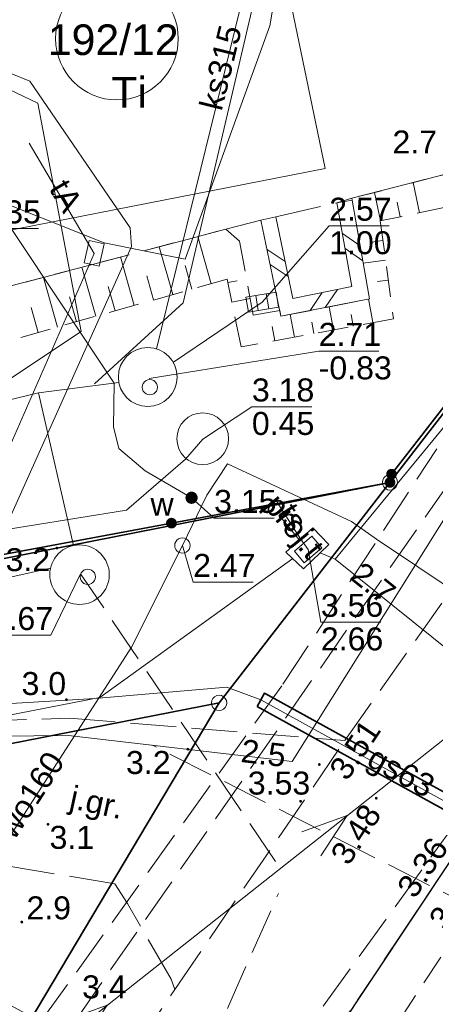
# Model space of a CAD drawing. Extents: x 5461355 to 5464904, y 5969481 to 5972975.
# Tile 27 of 40: x 5462473 to 5462486, y 5972224 to 5972256. Entities that reach past the tile are written whole.
import ezdxf
from ezdxf.enums import TextEntityAlignment as Align

# ---------------------------------------------------------------- set-up
doc = ezdxf.new("R2010")
doc.units = 0
for name, pattern in [('PRZER1-1', [1, 0.5, -0.5]), ('PRZER2-1', [1.5, 1, -0.5]), ('PRZER3-1', [2, 1.5, -0.5])]:
    doc.linetypes.add(name, pattern=pattern)
doc.layers.get('0').update_dxf_attribs({"linetype": 'CONTINUOUS'})
for name, color, linetype, lineweight in [('GEPPGD', 7, 'CONTINUOUS', 18), ('GESDZI', 7, 'CONTINUOUS', 18), ('GESDZI_O', 7, 'CONTINUOUS', 18), ('GSLDSO', 7, 'CONTINUOUS', 18), ('GSLKOG', 7, 'CONTINUOUS', 35), ('GSLKRW', 7, 'CONTINUOUS', 25), ('GSPWPN', 7, 'CONTINUOUS', 13), ('GSPWPN_O', 7, 'CONTINUOUS', 13), ('GSPWPS', 7, 'CONTINUOUS', 13), ('GSPWPS_O', 7, 'CONTINUOUS', 13), ('GSSKOA', 7, 'CONTINUOUS', 18), ('GSSKOA_O', 7, 'CONTINUOUS', 18), ('GSSKOD', 7, 'CONTINUOUS', 18), ('GSSZSN', 7, 'CONTINUOUS', 18), ('GULLOB', 7, 'CONTINUOUS', 35), ('GUPIKP', 7, 'CONTINUOUS', 18), ('GUPIWZ', 7, 'CONTINUOUS', 18), ('GUPPRZ_O', 7, 'CONTINUOUS', 18), ('GUSIKP', 7, 'CONTINUOUS', 18)]:
    doc.layers.add(name, color=color, linetype=linetype, lineweight=lineweight)
for name, color, linetype, lineweight, true_color in [('GESUZY', 7, 'CONTINUOUS', 18, 0x008000), ('GESUZY_O', 7, 'CONTINUOUS', 18, 0x008000), ('GULEPR', 1, 'CONTINUOUS', 18, 0xff0000), ('GULGPR', 7, 'CONTINUOUS', 18, 0xbfbf00), ('GULGPR_O', 7, 'CONTINUOUS', 18, 0xbfbf00), ('GULKPR', 7, 'CONTINUOUS', 18, 0x803300), ('GULKPR_O', 7, 'CONTINUOUS', 18, 0x803300), ('GULTPR', 7, 'CONTINUOUS', 18, 0xff9100), ('GULTPR_O', 7, 'CONTINUOUS', 18, 0xff9100), ('GULWPR', 5, 'CONTINUOUS', 18, 0x0000ff), ('GULWPR_O', 5, 'CONTINUOUS', 18, 0x0000ff), ('GUPKKS', 7, 'CONTINUOUS', 18, 0x803300), ('GUPWZA', 5, 'CONTINUOUS', 18, 0x0000ff), ('GUPWZA_O', 5, 'CONTINUOUS', 18, 0x0000ff)]:
    doc.layers.add(name, color=color, linetype=linetype, lineweight=lineweight, true_color=true_color)
doc.styles.add('Arial', font='arial.ttf')

# ---------------------------------------------------------------- blocks, each defined once
blk = doc.blocks.new('GSPWPN1')
blk.add_hatch(color=0).paths.add_polyline_path([(-0.045, 0), (-0.043, -0.012), (-0.039, -0.022), (-0.032, -0.032), (-0.022, -0.039), (-0.012, -0.043), (0, -0.045), (0.012, -0.043), (0.022, -0.039), (0.032, -0.032), (0.039, -0.022), (0.043, -0.012), (0.045, 0), (0.043, 0.012), (0.039, 0.022), (0.032, 0.032), (0.022, 0.039), (0.012, 0.043), (0, 0.045), (-0.012, 0.043), (-0.022, 0.039), (-0.032, 0.032), (-0.039, 0.022), (-0.043, 0.012)])
blk = doc.blocks.new('GSPWPS1')
blk.add_hatch(color=0).paths.add_polyline_path([(-0.045, 0), (-0.043467, -0.011647), (-0.038971, -0.0225), (-0.03182, -0.03182), (-0.0225, -0.038971), (-0.011647, -0.043467), (0, -0.045), (0.011647, -0.043467), (0.0225, -0.038971), (0.03182, -0.03182), (0.038971, -0.0225), (0.043467, -0.011647), (0.045, 0), (0.043467, 0.011647), (0.038971, 0.0225), (0.03182, 0.03182), (0.0225, 0.038971), (0.011647, 0.043467), (0, 0.045), (-0.011647, 0.043467), (-0.0225, 0.038971), (-0.03182, 0.03182), (-0.038971, 0.0225), (-0.043467, 0.011647)])
blk = doc.blocks.new('GUPIKP1_1')
at = {"color": 0}
blk.add_lwpolyline([(0, 0.25), (0.064705, 0.241481), (0.125, 0.216506), (0.176777, 0.176777), (0.216506, 0.125), (0.241481, 0.064705), (0.25, 0), (0.241481, -0.064705), (0.216506, -0.125), (0.176777, -0.176777), (0.125, -0.216506), (0.064705, -0.241481), (0, -0.25), (-0.064705, -0.241481), (-0.125, -0.216506), (-0.176777, -0.176777), (-0.216506, -0.125), (-0.241481, -0.064705), (-0.25, 0), (-0.241481, 0.064705), (-0.216506, 0.125), (-0.176777, 0.176777), (-0.125, 0.216506), (-0.064705, 0.241481)], close=True, dxfattribs=at)
blk = doc.blocks.new('GUPWZA1')
blk.add_hatch(color=0).paths.add_polyline_path([(-0.2, 0), (-0.193185, -0.051764), (-0.173205, -0.1), (-0.141421, -0.141421), (-0.1, -0.173205), (-0.051764, -0.193185), (0, -0.2), (0.051764, -0.193185), (0.1, -0.173205), (0.141421, -0.141421), (0.173205, -0.1), (0.193185, -0.051764), (0.2, 0), (0.193185, 0.051764), (0.173205, 0.1), (0.141421, 0.141421), (0.1, 0.173205), (0.051764, 0.193185), (0, 0.2), (-0.051764, 0.193185), (-0.1, 0.173205), (-0.141421, 0.141421), (-0.173205, 0.1), (-0.193185, 0.051764)])
blk = doc.blocks.new('GUPIWZ1_1')
at = {"color": 0}
blk.add_lwpolyline([(0, 0.25), (0.064705, 0.241481), (0.125, 0.216506), (0.176777, 0.176777), (0.216506, 0.125), (0.241481, 0.064705), (0.25, 0), (0.241481, -0.064705), (0.216506, -0.125), (0.176777, -0.176777), (0.125, -0.216506), (0.064705, -0.241481), (0, -0.25), (-0.064705, -0.241481), (-0.125, -0.216506), (-0.176777, -0.176777), (-0.216506, -0.125), (-0.241481, -0.064705), (-0.25, 0), (-0.241481, 0.064705), (-0.216506, 0.125), (-0.176777, 0.176777), (-0.125, 0.216506), (-0.064705, 0.241481)], close=True, dxfattribs=at)
blk = doc.blocks.new('GUPKKS1')
at = {"color": 0}
blk.add_lwpolyline([(0.5, -0.25), (-0.5, -0.25), (-0.5, 0.25), (0.5, 0.25)], close=True, dxfattribs=at)
for points in [[(-0.175, -0.25), (-0.175, 0.25)], [(0.175, -0.25), (0.175, 0.25)]]:
    blk.add_lwpolyline(points, dxfattribs=at)
blk = doc.blocks.new('GUPIWZ1_3')
at = {"color": 0}
blk.add_lwpolyline([(0.375, -0.25), (-0.375, -0.25), (-0.375, 0.25), (0.375, 0.25)], close=True, dxfattribs=at)
blk = doc.blocks.new('GUPIKP1_3')
at = {"color": 0}
blk.add_lwpolyline([(0.375, -0.25), (-0.375, -0.25), (-0.375, 0.25), (0.375, 0.25)], close=True, dxfattribs=at)
blk = doc.blocks.new('GEPPGD1_1')
at = {"color": 0}
blk.add_lwpolyline([(0, 0.25), (0.077254, 0.237764), (0.146946, 0.202254), (0.202254, 0.146946), (0.237764, 0.077254), (0.25, 0), (0.237764, -0.077254), (0.202254, -0.146946), (0.146946, -0.202254), (0.077254, -0.237764), (0, -0.25), (-0.077254, -0.237764), (-0.146946, -0.202254), (-0.202254, -0.146946), (-0.237764, -0.077254), (-0.25, 0), (-0.237764, 0.077254), (-0.202254, 0.146946), (-0.146946, 0.202254), (-0.077254, 0.237764)], close=True, dxfattribs=at)
blk = doc.blocks.new('GSLKOG1')
blk.add_hatch(color=0).paths.add_polyline_path([(-0.175, 0), (-0.169037, -0.045293), (-0.151554, -0.0875), (-0.123744, -0.123744), (-0.0875, -0.151554), (-0.045293, -0.169037), (0, -0.175), (0.045293, -0.169037), (0.0875, -0.151554), (0.123744, -0.123744), (0.151554, -0.0875), (0.169037, -0.045293), (0.175, 0), (0.169037, 0.045293), (0.151554, 0.0875), (0.123744, 0.123744), (0.0875, 0.151554), (0.045293, 0.169037), (0, 0.175), (-0.045293, 0.169037), (-0.0875, 0.151554), (-0.123744, 0.123744), (-0.151554, 0.0875), (-0.169037, 0.045293)])
blk = doc.blocks.new('ODTN_1')
at = {"color": 0}
for points in [[(-0.5, -0.25), (0, 0.25)], [(0, -0.25), (0.5, 0.25)]]:
    blk.add_lwpolyline(points, dxfattribs=at)
blk = doc.blocks.new('GSLDSO2')
at = {"color": 0}
blk.add_lwpolyline([(0, 0.25), (0, -0.25)], dxfattribs=at)
blk = doc.blocks.new('KOLO')
blk.add_hatch(color=0).paths.add_polyline_path([(-0.175, 0), (-0.169037, -0.045293), (-0.151554, -0.0875), (-0.123744, -0.123744), (-0.0875, -0.151554), (-0.045293, -0.169037), (0, -0.175), (0.045293, -0.169037), (0.0875, -0.151554), (0.123744, -0.123744), (0.151554, -0.0875), (0.169037, -0.045293), (0.175, 0), (0.169037, 0.045293), (0.151554, 0.0875), (0.123744, 0.123744), (0.0875, 0.151554), (0.045293, 0.169037), (0, 0.175), (-0.045293, 0.169037), (-0.0875, 0.151554), (-0.123744, 0.123744), (-0.151554, 0.0875), (-0.169037, 0.045293)])
blk = doc.blocks.new('SUEP1')
at = {"color": 0}
blk.add_lwpolyline([(-0.75, -0.5), (0.75, 0), (-0.75, 0.5)], dxfattribs=at)

msp = doc.modelspace()

# ---------------------------------------------------------------- linework, layer by layer
at = {"layer": 'GESDZI', "color": 84, "linetype": 'Continuous', "lineweight": 35, "elevation": 10.22}
for points in [[(5462552.44, 5972302.79), (5462514.49, 5972273.68), (5462499.09, 5972259.82), (5462484.81, 5972241.37), (5462479.23, 5972234.17), (5462464.73, 5972209.82), (5462457.45, 5972184.44), (5462453.87, 5972157.77), (5462457.87, 5972101.97), (5462458.58, 5972092.02), (5462459.45, 5972086.04), (5462459.72, 5972075.93), (5462424.23, 5971963.77), (5462421.07, 5971953.77), (5462377.38, 5971905.1), (5462396.95, 5971904.43), (5462424.66, 5971940.41), (5462468.85, 5972073.61), (5462464.9, 5972151.67), (5462472.7, 5972196.07), (5462523.12, 5972259.37), (5462564.43, 5972288.11), (5462603.85, 5972292.22)], [(5462335.22, 5972217.06), (5462360.98, 5972216.97), (5462484.81, 5972241.37), (5462499.09, 5972259.82), (5462446.58, 5972265.43), (5462440.49, 5972275.48), (5462351.94, 5972288.84)]]:
    msp.add_lwpolyline(points, dxfattribs=at)
for points in [[(5462361.56, 5972210.96), (5462432.19, 5972224.99), (5462464.99, 5972231.39), (5462479.23, 5972234.17), (5462484.81, 5972241.37), (5462360.98, 5972216.97), (5462335.22, 5972217.06), (5462276.28, 5972225.17), (5462275.47, 5972219.23), (5462312.97, 5972214.07), (5462334.8, 5972211.07)], [(5462464.99, 5972231.39), (5462471.3, 5972227.41), (5462462.69, 5972210.08), (5462459.04, 5972200.82), (5462456.12, 5972191.3), (5462453.89, 5972181.3), (5462452.51, 5972171.14), (5462452.01, 5972160.32), (5462452.32, 5972150.13), (5462455.34, 5972102.56), (5462457.87, 5972101.97), (5462453.87, 5972157.77), (5462457.45, 5972184.44), (5462464.73, 5972209.82), (5462479.23, 5972234.17)]]:
    msp.add_lwpolyline(points, close=True, dxfattribs=at)
at = {"layer": 'GESDZI_O', "color": 84, "linetype": 'Continuous', "lineweight": 0}
msp.add_circle((5462475.894, 5972255.863), 2.003, dxfattribs=at)
at = {"layer": 'GESUZY', "color": 252, "linetype": 'PRZER1-1', "lineweight": 18}
for points in [[(5462552.44, 5972302.79), (5462514.49, 5972273.68), (5462499.09, 5972259.82), (5462484.81, 5972241.37), (5462479.23, 5972234.17), (5462464.73, 5972209.82), (5462457.45, 5972184.44), (5462453.87, 5972157.77), (5462457.87, 5972101.97), (5462458.58, 5972092.02), (5462459.45, 5972086.04), (5462459.72, 5972075.93), (5462459.606, 5972075.568), (5462421.07, 5971953.77), (5462377.38, 5971905.1), (5462396.95, 5971904.43), (5462424.66, 5971940.41), (5462468.85, 5972073.61), (5462464.9, 5972151.67), (5462472.7, 5972196.07), (5462523.12, 5972259.37), (5462564.43, 5972288.11), (5462603.85, 5972292.22)], [(5462351.94, 5972288.84), (5462440.49, 5972275.48), (5462446.58, 5972265.43), (5462499.09, 5972259.82), (5462484.81, 5972241.37), (5462360.98, 5972216.97), (5462335.22, 5972217.06)]]:
    msp.add_lwpolyline(points, dxfattribs=at)
for points in [[(5462361.56, 5972210.96), (5462368.36, 5972212.311), (5462385.949, 5972215.805), (5462432.19, 5972224.99), (5462464.99, 5972231.39), (5462479.23, 5972234.17), (5462484.81, 5972241.37), (5462360.98, 5972216.97), (5462335.22, 5972217.06), (5462276.28, 5972225.17), (5462275.47, 5972219.23), (5462312.97, 5972214.07), (5462334.8, 5972211.07)], [(5462464.99, 5972231.39), (5462471.3, 5972227.41), (5462462.69, 5972210.08), (5462459.04, 5972200.82), (5462456.12, 5972191.3), (5462453.89, 5972181.3), (5462453.786, 5972180.532), (5462452.51, 5972171.14), (5462452.01, 5972160.32), (5462452.32, 5972150.13), (5462455.34, 5972102.56), (5462457.87, 5972101.97), (5462453.87, 5972157.77), (5462457.45, 5972184.44), (5462464.73, 5972209.82), (5462479.23, 5972234.17)]]:
    msp.add_lwpolyline(points, close=True, dxfattribs=at)
at = {"layer": 'GSLDSO', "color": 252, "linetype": 'Continuous', "lineweight": 18}
for points in [[(5462480.594, 5972249.939), (5462481.25, 5972246.795), (5462484.142, 5972247.37), (5462483.57, 5972250.589)], [(5462481.083, 5972250.041), (5462481.638, 5972247.382), (5462483.564, 5972247.765), (5462483.077, 5972250.501)]]:
    msp.add_lwpolyline(points, dxfattribs=at)
at = {"layer": 'GSLKOG', "color": 252, "linetype": 'Continuous', "lineweight": 35}
for points in [[(5462484.86, 5972241.64), (5462495.39, 5972255.18), (5462494.23, 5972260.21), (5462446.58, 5972265.43), (5462440.4, 5972275.32)], [(5462463.163, 5972237.339), (5462484.81, 5972241.37)]]:
    msp.add_lwpolyline(points, dxfattribs=at)
at = {"layer": 'GSLKRW', "color": 252, "linetype": 'Continuous', "lineweight": 25}
msp.add_lwpolyline([(5462486.81, 5972229.06), (5462482.96, 5972223.28), (5462480.8, 5972219.89), (5462478.86, 5972216.4), (5462475.4, 5972209.17), (5462472.22, 5972201.73), (5462470.86, 5972198.1), (5462469.1, 5972193.1), (5462467.88, 5972188.52), (5462466.68, 5972183.42), (5462465.41, 5972176.84), (5462464.54, 5972170.6), (5462463.92, 5972163.79), (5462463.79, 5972158.91), (5462463.76, 5972152.82), (5462464.05, 5972146.91), (5462464.76, 5972135.83), (5462466.65, 5972113.39), (5462467.08, 5972108.4)], dxfattribs=at)
at = {"layer": 'GSSKOA', "color": 252, "linetype": 'PRZER3-1', "lineweight": 18}
for points in [[(5462456.122, 5972236.344), (5462462.033, 5972237.536), (5462463.281, 5972237.787), (5462462.742, 5972241.28), (5462462.57, 5972243.277), (5462463.736, 5972245.029), (5462465.174, 5972245.87), (5462479.453, 5972249.642), (5462480.594, 5972249.939), (5462481.083, 5972250.041), (5462483.077, 5972250.501), (5462483.562, 5972250.648), (5462488.332, 5972251.874)], [(5462458.91, 5972169.69), (5462460.4, 5972180.4), (5462462.04, 5972187.83), (5462463.16, 5972192.22), (5462464.34, 5972195.85), (5462466.43, 5972201.53), (5462468.91, 5972207.94), (5462473.32, 5972217), (5462476.51, 5972222.96), (5462477.783, 5972224.815), (5462483.334, 5972232.939), (5462487.26, 5972238.5)], [(5462447.987, 5972233.772), (5462451.994, 5972233.508), (5462454.974, 5972233.655), (5462460.307, 5972233.662), (5462466.944, 5972233.671), (5462471.439, 5972233.583), (5462474.342, 5972233.671), (5462483.334, 5972232.939)], [(5462486.81, 5972229.06), (5462482.96, 5972223.28), (5462480.8, 5972219.89), (5462478.86, 5972216.4), (5462475.4, 5972209.17), (5462472.22, 5972201.73), (5462470.86, 5972198.1), (5462469.1, 5972193.1), (5462467.88, 5972188.52), (5462466.68, 5972183.42), (5462465.41, 5972176.84), (5462464.54, 5972170.6)], [(5462477.783, 5972224.815), (5462477.661, 5972225.148), (5462476.233, 5972227.623), (5462475.821, 5972228.266), (5462471.945, 5972228.908), (5462465.456, 5972229.24)]]:
    msp.add_lwpolyline(points, dxfattribs=at)
at = {"layer": 'GSSKOD', "color": 252, "linetype": 'PRZER2-1', "lineweight": 18}
for points in [[(5462464.54, 5972170.6), (5462465.41, 5972176.84), (5462466.68, 5972183.42), (5462467.88, 5972188.52), (5462469.1, 5972193.1), (5462470.86, 5972198.1), (5462472.22, 5972201.73), (5462475.4, 5972209.17), (5462478.86, 5972216.4), (5462480.8, 5972219.89), (5462482.96, 5972223.28), (5462486.81, 5972229.06)], [(5462488.11, 5972228.38), (5462484.29, 5972222.54), (5462481.84, 5972218.65), (5462480.13, 5972215.56), (5462478.28, 5972212.22), (5462476.78, 5972208.63), (5462473.6, 5972201.17), (5462472.07, 5972197.18), (5462470.56, 5972192.9), (5462469.12, 5972187.58), (5462468.17, 5972183.41), (5462466.97, 5972176.94), (5462465.81, 5972169.4)]]:
    msp.add_lwpolyline(points, dxfattribs=at)
at = {"layer": 'GSSZSN', "color": 252, "linetype": 'PRZER2-1', "lineweight": 18}
msp.add_lwpolyline([(5462489.611, 5972250.981), (5462484.493, 5972249.909), (5462484.922, 5972246.714), (5462479.95, 5972245.794), (5462479.488, 5972248.006), (5462465.187, 5972243.972), (5462464.445, 5972242.679), (5462464.702, 5972239.318), (5462467.707, 5972233.919), (5462467.548, 5972233.846), (5462463.281, 5972237.787), (5462462.742, 5972241.28), (5462462.57, 5972243.277), (5462463.736, 5972245.029), (5462465.174, 5972245.87), (5462479.453, 5972249.642), (5462479.898, 5972249.25), (5462480.34, 5972246.837), (5462481.211, 5972246.982), (5462481.25, 5972246.795), (5462484.142, 5972247.37), (5462483.562, 5972250.648), (5462488.332, 5972251.874)], dxfattribs=at)
at = {"layer": 'GSSZSN', "color": 252, "linetype": 'Continuous', "lineweight": 18}
for points in [[(5462485.778, 5972250.178), (5462485.571, 5972251.165)], [(5462484.501, 5972249.911), (5462484.307, 5972250.84)], [(5462485.14, 5972250.044), (5462485.039, 5972250.523)], [(5462478.97, 5972247.86), (5462478.535, 5972249.4)], [(5462484.579, 5972249.271), (5462484.201, 5972249.22)], [(5462477.714, 5972247.506), (5462477.274, 5972249.066)], [(5462476.459, 5972247.152), (5462476.013, 5972248.733)], [(5462483.938, 5972248.527), (5462484.666, 5972248.624)], [(5462475.204, 5972246.797), (5462474.752, 5972248.4)], [(5462478.342, 5972247.683), (5462478.123, 5972248.458)], [(5462473.948, 5972246.443), (5462473.49, 5972248.067)], [(5462477.087, 5972247.329), (5462476.865, 5972248.114)], [(5462479.511, 5972247.895), (5462479.817, 5972247.959)], [(5462484.752, 5972247.978), (5462484.402, 5972247.931)], [(5462475.831, 5972246.974), (5462475.607, 5972247.77)], [(5462474.576, 5972246.62), (5462474.348, 5972247.427)], [(5462479.645, 5972247.257), (5462480.24, 5972247.381)], [(5462484.252, 5972246.59), (5462484.109, 5972247.363)], [(5462473.321, 5972246.266), (5462473.09, 5972247.083)], [(5462482.969, 5972246.352), (5462482.829, 5972247.109)], [(5462481.687, 5972246.115), (5462481.55, 5972246.854)], [(5462483.611, 5972246.471), (5462483.54, 5972246.854)], [(5462481.046, 5972245.996), (5462480.96, 5972246.461)], [(5462482.328, 5972246.234), (5462482.259, 5972246.608)]]:
    msp.add_lwpolyline(points, dxfattribs=at)
at = {"layer": 'GULEPR', "color": 1, "linetype": 'Continuous', "lineweight": 18, "true_color": 0xff0000, "elevation": 10.14}
for points in [[(5462475.16, 5972244.59), (5462478.06, 5972247.24), (5462480.42, 5972257.32), (5462478.57, 5972262.35), (5462476.95, 5972264.06), (5462467.57, 5972270.37), (5462460.93, 5972274.93), (5462459.13, 5972276.64), (5462457.27, 5972279.73), (5462456.56, 5972282.69), (5462456.66, 5972285.75), (5462461.07, 5972304.59)], [(5462475.16, 5972244.59), (5462478.06, 5972247.24), (5462480.42, 5972257.32), (5462478.57, 5972262.35), (5462476.95, 5972264.06), (5462467.57, 5972270.37), (5462460.93, 5972274.93), (5462459.13, 5972276.64), (5462457.27, 5972279.73), (5462456.56, 5972282.69), (5462456.66, 5972285.75), (5462461.07, 5972304.59)], [(5462458.51, 5972297.87), (5462455, 5972282.22), (5462453.17, 5972273.5), (5462461.11, 5972264.3), (5462467.4, 5972255.77), (5462471.26, 5972250.87), (5462475.48, 5972249.2), (5462478.12, 5972248.66), (5462480.89, 5972256.28), (5462482.04, 5972263.14), (5462493.83, 5972261.18), (5462494.56, 5972261.55), (5462504.27, 5972269.81), (5462513.85, 5972277.78), (5462522.49, 5972284.94), (5462533.64, 5972292.19), (5462543.66, 5972298.78)], [(5462458.51, 5972297.87), (5462455, 5972282.22), (5462453.17, 5972273.5), (5462461.11, 5972264.3), (5462467.4, 5972255.77), (5462471.26, 5972250.87), (5462475.48, 5972249.2), (5462478.12, 5972248.66), (5462480.89, 5972256.28), (5462482.04, 5972263.14), (5462493.83, 5972261.18), (5462494.56, 5972261.55), (5462504.27, 5972269.81), (5462513.85, 5972277.78), (5462522.49, 5972284.94), (5462533.64, 5972292.19), (5462543.66, 5972298.78)], [(5462471.06, 5972220.73), (5462522.195, 5972261.149), (5462564.25, 5972287.859), (5462603.754, 5972291.955), (5462636.144, 5972287.306), (5462663.052, 5972286.896), (5462691.01, 5972286.76)], [(5462471.06, 5972220.73), (5462522.195, 5972261.149), (5462564.25, 5972287.859), (5462603.754, 5972291.955), (5462636.144, 5972287.306), (5462663.052, 5972286.896), (5462691.01, 5972286.76)], [(5462465.25, 5972233.02), (5462474.31, 5972233.11), (5462481.61, 5972232.26), (5462487.29, 5972241.3), (5462492.7, 5972247.2), (5462494.37, 5972249.05), (5462494.72, 5972249.19), (5462498.25, 5972253.15), (5462501.3, 5972256.35), (5462510.41, 5972264.88), (5462518.73, 5972256.61), (5462522.11, 5972261.03)], [(5462465.25, 5972233.02), (5462474.31, 5972233.11), (5462481.61, 5972232.26), (5462487.29, 5972241.3), (5462492.7, 5972247.2), (5462494.37, 5972249.05), (5462494.72, 5972249.19), (5462498.25, 5972253.15), (5462501.3, 5972256.35), (5462510.41, 5972264.88), (5462518.73, 5972256.61), (5462522.11, 5972261.03)], [(5462450.91, 5972262.31), (5462454.27, 5972262.95), (5462482.4, 5972259.97), (5462482.38, 5972259.78), (5462481.12, 5972259.24), (5462482.69, 5972251.62), (5462461.01, 5972247.38), (5462462.57, 5972240.18)], [(5462450.91, 5972262.31), (5462454.27, 5972262.95), (5462482.4, 5972259.97), (5462482.38, 5972259.78), (5462481.12, 5972259.24), (5462482.69, 5972251.62), (5462461.01, 5972247.38), (5462462.57, 5972240.18)], [(5462470.38, 5972255.4), (5462470.654, 5972255.013), (5462473.305, 5972253.752), (5462474.723, 5972246.304), (5462465.66, 5972240.27)], [(5462470.38, 5972255.4), (5462470.654, 5972255.013), (5462473.305, 5972253.752), (5462474.723, 5972246.304), (5462465.66, 5972240.27)], [(5462448.56, 5972227.63), (5462448.89, 5972228.44), (5462451.68, 5972229.11), (5462452.65, 5972232.86), (5462453.03, 5972233.43), (5462467.41, 5972234.65), (5462469.84, 5972235.54), (5462470.61, 5972236.25), (5462476.37, 5972249.08), (5462476.33, 5972249.68), (5462473.05, 5972254.47), (5462471.75, 5972255), (5462471.73, 5972255.149)], [(5462448.56, 5972227.63), (5462448.89, 5972228.44), (5462451.68, 5972229.11), (5462452.65, 5972232.86), (5462453.03, 5972233.43), (5462467.41, 5972234.65), (5462469.84, 5972235.54), (5462470.61, 5972236.25), (5462476.37, 5972249.08), (5462476.33, 5972249.68), (5462473.05, 5972254.47), (5462471.75, 5972255), (5462471.73, 5972255.149)]]:
    msp.add_lwpolyline(points, dxfattribs=at)
at = {"layer": 'GULEPR', "color": 1, "linetype": 'PRZER3-1', "lineweight": 18, "true_color": 0xff0000, "elevation": 10.14}
for points in [[(5462596.562, 5972293.683), (5462588.728, 5972293.89), (5462577.776, 5972293.104), (5462565.765, 5972290.217), (5462559.278, 5972287.065), (5462550.469, 5972282.342), (5462534.432, 5972271.143), (5462524.342, 5972263.185), (5462521.95, 5972261.441), (5462512.828, 5972250.349), (5462496.493, 5972231.526), (5462491.457, 5972225.506), (5462477.057, 5972232.79)], [(5462596.562, 5972293.683), (5462588.728, 5972293.89), (5462577.776, 5972293.104), (5462565.765, 5972290.217), (5462559.278, 5972287.065), (5462550.469, 5972282.342), (5462534.432, 5972271.143), (5462524.342, 5972263.185), (5462521.95, 5972261.441), (5462512.828, 5972250.349), (5462496.493, 5972231.526), (5462491.457, 5972225.506), (5462477.057, 5972232.79)], [(5462596.562, 5972293.683), (5462588.728, 5972293.89), (5462577.776, 5972293.104), (5462565.765, 5972290.217), (5462559.278, 5972287.065), (5462550.469, 5972282.342), (5462534.432, 5972271.143), (5462524.342, 5972263.185), (5462521.95, 5972261.441), (5462512.828, 5972250.349), (5462496.493, 5972231.526), (5462491.457, 5972225.506), (5462477.057, 5972232.79)], [(5462596.562, 5972293.683), (5462588.728, 5972293.89), (5462577.776, 5972293.104), (5462565.765, 5972290.217), (5462559.278, 5972287.065), (5462550.469, 5972282.342), (5462534.432, 5972271.143), (5462524.342, 5972263.185), (5462521.95, 5972261.441), (5462512.828, 5972250.349), (5462496.493, 5972231.526), (5462491.457, 5972225.506), (5462477.057, 5972232.79)], [(5462443.367, 5972020.596), (5462452.3, 5972048.643), (5462457.629, 5972065.231), (5462459.565, 5972071.328), (5462460.374, 5972075.531), (5462460.374, 5972079.211), (5462460.45, 5972082.879), (5462458.647, 5972086.464), (5462457.054, 5972107.973), (5462455.293, 5972137.907), (5462453.94, 5972156.345), (5462454.373, 5972167.626), (5462455.534, 5972178.575), (5462457.895, 5972189.661), (5462460.053, 5972196.993), (5462459.361, 5972198.326), (5462461.87, 5972205.551), (5462469.133, 5972221.104), (5462472.009, 5972224.524), (5462473.402, 5972223.756), (5462481.312, 5972234.779), (5462486.343, 5972242.471)], [(5462443.367, 5972020.596), (5462452.3, 5972048.643), (5462457.629, 5972065.231), (5462459.565, 5972071.328), (5462460.374, 5972075.531), (5462460.374, 5972079.211), (5462460.45, 5972082.879), (5462458.647, 5972086.464), (5462457.054, 5972107.973), (5462455.293, 5972137.907), (5462453.94, 5972156.345), (5462454.373, 5972167.626), (5462455.534, 5972178.575), (5462457.895, 5972189.661), (5462460.053, 5972196.993), (5462459.361, 5972198.326), (5462461.87, 5972205.551), (5462469.133, 5972221.104), (5462472.009, 5972224.524), (5462473.402, 5972223.756), (5462481.312, 5972234.779), (5462486.343, 5972242.471)]]:
    msp.add_lwpolyline(points, dxfattribs=at)
at = {"layer": 'GULGPR', "color": 52, "linetype": 'Continuous', "lineweight": 18, "true_color": 0xbfbf00, "elevation": 10.14}
msp.add_lwpolyline([(5462469.14, 5972233.96), (5462475.17, 5972234.32), (5462479.48, 5972234.69), (5462480.59, 5972234.27), (5462489.61, 5972229.3), (5462490.79, 5972227.89), (5462494.95, 5972225.36), (5462495.48, 5972225.4), (5462496.52, 5972226.96), (5462498.27, 5972229.84), (5462500.26, 5972232.48), (5462502.46, 5972235.12), (5462507.49, 5972241.01), (5462511.51, 5972246.22), (5462514.18, 5972249.43), (5462516.47, 5972252.08), (5462520.67, 5972256.64), (5462521.31, 5972257.098)], dxfattribs=at)
at = {"layer": 'GULKPR', "linetype": 'Continuous', "lineweight": 18}
for points in [[(5462477.188, 5972245.73), (5462481.686, 5972264.028)], [(5462480.64, 5972247.26), (5462477.738, 5972245.294)], [(5462473.33, 5972244.3), (5462475.955, 5972244.634)], [(5462468.16, 5972243.05), (5462473.33, 5972244.3)], [(5462474.472, 5972239.31), (5462473.33, 5972244.3)], [(5462450.2, 5972233.3), (5462473.724, 5972238.568)]]:
    msp.add_lwpolyline(points, dxfattribs=at)
at = {"layer": 'GULKPR', "linetype": 'PRZER3-1', "lineweight": 18}
for points in [[(5462481.074, 5972228.995), (5462474.703, 5972238.388)], [(5462479.11, 5972219.41), (5462487.626, 5972231.174)], [(5462461.666, 5972183.963), (5462481.167, 5972227.95)]]:
    msp.add_lwpolyline(points, dxfattribs=at)
at = {"layer": 'GULLOB', "color": 52, "linetype": 'Continuous', "lineweight": 35, "true_color": 0xbfbf00, "elevation": 10.12}
msp.add_lwpolyline([(5462480.469, 5972234.051), (5462489.489, 5972229.081), (5462489.731, 5972229.519), (5462480.711, 5972234.489)], close=True, dxfattribs=at)
at = {"layer": 'GULTPR', "color": 30, "linetype": 'Continuous', "lineweight": 18, "true_color": 0xff9100, "elevation": 10.14}
for points in [[(5462500.647, 5972263.275), (5462498.71, 5972257.94), (5462483.02, 5972238.87)], [(5462500.647, 5972263.275), (5462498.71, 5972257.94), (5462483.02, 5972238.87)], [(5462473.03, 5972252.45), (5462475.15, 5972248.85)], [(5462473.03, 5972252.45), (5462475.15, 5972248.85)], [(5462475.15, 5972248.85), (5462469.35, 5972235.61), (5462466.81, 5972234.77), (5462462.2, 5972234.51)], [(5462475.15, 5972248.85), (5462469.35, 5972235.61), (5462466.81, 5972234.77), (5462462.2, 5972234.51)], [(5462482.134, 5972239.178), (5462481.89, 5972239.53), (5462481.1, 5972240.76)], [(5462482.134, 5972239.178), (5462481.89, 5972239.53), (5462481.1, 5972240.76)], [(5462482.533, 5972239.073), (5462483.02, 5972238.87)], [(5462482.533, 5972239.073), (5462483.02, 5972238.87)], [(5462436.718, 5972226.813), (5462475.34, 5972234.35), (5462481.633, 5972238.882)], [(5462436.718, 5972226.813), (5462475.34, 5972234.35), (5462481.633, 5972238.882)], [(5462483.02, 5972238.87), (5462492.49, 5972231.26)], [(5462483.02, 5972238.87), (5462492.49, 5972231.26)]]:
    msp.add_lwpolyline(points, dxfattribs=at)
at = {"layer": 'GULTPR', "color": 30, "linetype": 'PRZER3-1', "lineweight": 18, "true_color": 0xff9100, "elevation": 10.14}
msp.add_lwpolyline([(5462481.85, 5972239.49), (5462481.27, 5972240.2)], dxfattribs=at)
msp.add_lwpolyline([(5462481.85, 5972239.49), (5462481.27, 5972240.2)], dxfattribs=at)
at = {"layer": 'GULWPR', "color": 5, "linetype": 'PRZER3-1', "lineweight": 18, "true_color": 0x0000ff, "elevation": 10.14}
msp.add_lwpolyline([(5462558.069, 5972299.308), (5462540.383, 5972289.778), (5462532.787, 5972284.385), (5462516.827, 5972270.077), (5462495.218, 5972249.749), (5462486.817, 5972241.469), (5462470.899, 5972218.569), (5462465.333, 5972207.57), (5462456.754, 5972177.398), (5462455.253, 5972162.811), (5462455.081, 5972153.324), (5462458.544, 5972102.197), (5462459.8, 5972096.73), (5462460.909, 5972084.632), (5462461.125, 5972076.235), (5462460.269, 5972071.152), (5462456.465, 5972059.054), (5462444.83, 5972022.889)], dxfattribs=at)
at = {"layer": 'GULWPR', "color": 5, "linetype": 'Continuous', "lineweight": 18, "true_color": 0x0000ff, "elevation": 10.14}
for points in [[(5462603.86, 5972294.31), (5462591.95, 5972294.48), (5462571.78, 5972293.31), (5462563.24, 5972290.97), (5462555.34, 5972287.34), (5462534.81, 5972274.06), (5462522.33, 5972266.2), (5462514.54, 5972258.78), (5462503.76, 5972247.07), (5462500.55, 5972243.78), (5462492.53, 5972234.05), (5462484.37, 5972239.52), (5462483.55, 5972240.1), (5462479.5, 5972241.98), (5462478.83, 5972240.96), (5462478.03, 5972239.31)], [(5462447.83, 5972287.18), (5462457.22, 5972273.19), (5462465.78, 5972259.66), (5462475.8, 5972244.61)], [(5462478.33, 5972240.87), (5462476.82, 5972241.75), (5462475.96, 5972242.48), (5462475.78, 5972243.19), (5462475.8, 5972244.61)], [(5462478.7, 5972242.78), (5462478.13, 5972242.13), (5462476.2, 5972240.47), (5462463.22, 5972238.38)], [(5462478.03, 5972239.31), (5462476.37, 5972235.99), (5462471.38, 5972228.25), (5462468.51, 5972225.12)]]:
    msp.add_lwpolyline(points, dxfattribs=at)
at = {"layer": 'GUPPRZ_O', "color": 36, "linetype": 'Continuous', "lineweight": 13, "true_color": 0x803300, "elevation": 10.8, "flags": 128}
for points in [[(5462470.25, 5972249.77), (5462471.37, 5972249.658), (5462473.33, 5972249.658)], [(5462480.64, 5972247.26), (5462482.825, 5972249.746), (5462484.785, 5972249.746)], [(5462476.95, 5972244.76), (5462482.481, 5972245.658), (5462484.441, 5972245.658)], [(5462474.69, 5972238.36), (5462473.73, 5972236.379), (5462471.77, 5972236.379)]]:
    msp.add_lwpolyline(points, dxfattribs=at)
at = {"layer": 'GUPPRZ_O', "color": 5, "linetype": 'Continuous', "lineweight": 13, "true_color": 0x0000ff, "elevation": 10.8, "flags": 128}
for points in [[(5462478.7, 5972242.78), (5462480.3, 5972243.844), (5462482.26, 5972243.844)], [(5462478.33, 5972240.87), (5462479.066, 5972240.204), (5462481.026, 5972240.204)], [(5462478.03, 5972239.31), (5462478.381, 5972238.115), (5462480.341, 5972238.115)]]:
    msp.add_lwpolyline(points, dxfattribs=at)
at = {"layer": 'GUPPRZ_O', "color": 7, "linetype": 'Continuous', "lineweight": 13, "elevation": 10.8, "flags": 128}
msp.add_lwpolyline([(5462482.134, 5972239.178), (5462482.552, 5972236.809), (5462484.512, 5972236.809)], dxfattribs=at)
at = {"layer": 'GUSIKP', "color": 36, "linetype": 'Continuous', "lineweight": 18, "true_color": 0x803300, "elevation": 10.14}
for points in [[(5462476.901, 5972243.85, -1), (5462476.901, 5972245.774, -1)], [(5462474.673, 5972237.388, -1), (5462474.673, 5972239.331, -1)]]:
    msp.add_lwpolyline(points, format="xyb", close=True, dxfattribs=at)
at = {"layer": 'GUSIKP', "color": 5, "linetype": 'Continuous', "lineweight": 18, "true_color": 0x0000ff, "elevation": 10.14}
msp.add_lwpolyline([(5462478.694, 5972241.954, -1), (5462478.694, 5972243.642, -1)], format="xyb", close=True, dxfattribs=at)
at = {"layer": 'GUSIKP', "color": 30, "linetype": 'Continuous', "lineweight": 18, "true_color": 0xff9100, "elevation": 10.14}
msp.add_lwpolyline([(5462481.41, 5972239.09), (5462482.29, 5972239.89), (5462482.81, 5972239.34), (5462481.99, 5972238.55)], close=True, dxfattribs=at)

# ---------------------------------------------------------------- block references
at = {"layer": 'GEPPGD', "color": 252, "linetype": 'Continuous', "lineweight": 18}
for p in [(5462484.81, 5972241.37, 10.24), (5462479.23, 5972234.17, 10.24)]:
    msp.add_blockref('GEPPGD1_1', p, dxfattribs=at)
at = {"layer": 'GSLDSO', "color": 252, "linetype": 'Continuous', "lineweight": 18}
for name, p, rotation in [('GSLDSO2', (5462483.324, 5972250.545, 10.18), 100.0910571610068), ('GSLDSO2', (5462480.838, 5972249.99, 10.18), 281.7881831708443), ('ODTN_1', (5462483.588, 5972249.056, 10.18), 100.0910571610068), ('ODTN_1', (5462483.588, 5972249.056, 10.18), 100.0910571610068), ('ODTN_1', (5462481.141, 5972248.539, 10.18), 281.7881831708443), ('ODTN_1', (5462481.141, 5972248.539, 10.18), 281.7881831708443), ('ODTN_1', (5462482.649, 5972247.328, 10.18), 11.25223268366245), ('ODTN_1', (5462482.649, 5972247.328, 10.18), 11.25223268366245)]:
    msp.add_blockref(name, p, dxfattribs=dict(at, rotation=rotation))
at = {"layer": 'GSLKOG', "color": 252, "linetype": 'Continuous', "lineweight": 35}
for name, p, rotation in [('GSLKOG1', (5462484.86, 5972241.64, 10.18), 52.12794603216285), ('GSLKOG1', (5462484.81, 5972241.37, 10.18), 10.54852411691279), ('KOLO', (5462477.673, 5972240.041, 10.18), 10.54852411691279), ('KOLO', (5462477.673, 5972240.041, 10.18), 10.54852411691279)]:
    msp.add_blockref(name, p, dxfattribs=dict(at, rotation=rotation))
at = {"layer": 'GSPWPN', "color": 252, "linetype": 'Continuous', "lineweight": 13}
for p in [(5462473.933, 5972239.227, 10.08), (5462474.245, 5972234.276, 10.08), (5462478.21, 5972232.66, 10.08), (5462473.642, 5972230.206, 10.08), (5462472.787, 5972227.016, 10.08)]:
    msp.add_blockref('GSPWPN1', p, dxfattribs=at)
at = {"layer": 'GSPWPS', "color": 252, "linetype": 'Continuous', "lineweight": 13}
for p in [(5462482.5, 5972232.16, 10.08), (5462481.892, 5972230.96, 10.08), (5462484.36, 5972231.06, 10.08)]:
    msp.add_blockref('GSPWPS1', p, dxfattribs=at)
at = {"layer": 'GULEPR', "color": 1, "linetype": 'Continuous', "lineweight": 18, "true_color": 0xff0000, "rotation": 38.32367702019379}
for p in [(5462482.828, 5972230.032, 10.14), (5462474.983, 5972223.831, 10.14)]:
    msp.add_blockref('SUEP1', p, dxfattribs=at)
at = {"layer": 'GUPIKP', "color": 252, "linetype": 'Continuous', "lineweight": 18, "rotation": 77.28363508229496}
msp.add_blockref('GUPIKP1_3', (5462475.15, 5972248.85, 10.16), dxfattribs=at)
at = {"layer": 'GUPIKP', "color": 252, "linetype": 'Continuous', "lineweight": 18}
msp.add_blockref('GUPIKP1_1', (5462478.03, 5972239.31, 10.16), dxfattribs=at)
at = {"layer": 'GUPIWZ', "color": 252, "linetype": 'Continuous', "lineweight": 18}
for p in [(5462476.97, 5972244.48, 10.18), (5462474.94, 5972238.29, 10.18)]:
    msp.add_blockref('GUPIWZ1_1', p, dxfattribs=at)
at = {"layer": 'GUPIWZ', "color": 252, "linetype": 'Continuous', "lineweight": 18, "rotation": 40.53399349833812}
msp.add_blockref('GUPIWZ1_3', (5462482.134, 5972239.178, 10.18), dxfattribs=at)
at = {"layer": 'GUPKKS', "color": 252, "linetype": 'Continuous', "lineweight": 18, "rotation": 9.467998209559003}
msp.add_blockref('GUPKKS1', (5462480.64, 5972247.26, 10.16), dxfattribs=at)
at = {"layer": 'GUPWZA', "color": 5, "linetype": 'Continuous', "lineweight": 18, "true_color": 0x0000ff, "rotation": 148.327151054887}
msp.add_blockref('GUPWZA1', (5462478.33, 5972240.87, 10.16), dxfattribs=at)

# ---------------------------------------------------------------- texts
at = {"layer": 'GESDZI_O', "color": 84, "linetype": 'Continuous', "lineweight": 0, "style": 'Arial'}
msp.add_text('192/12', height=1, dxfattribs=at).set_placement((5462475.772, 5972255.327, 10.8), align=Align.CENTER)
at = {"layer": 'GESUZY_O', "color": 252, "linetype": 'Continuous', "lineweight": 0, "style": 'Arial'}
msp.add_text('Ti', height=1, dxfattribs=at).set_placement((5462476.288, 5972253.607, 10.8), align=Align.CENTER)
at = {"layer": 'GSPWPN_O', "color": 252, "linetype": 'Continuous', "lineweight": 0, "style": 'Arial'}
for s, p in [('2.7', (5462484.89, 5972252.112, 10.8)), ('3.2', (5462472.256, 5972238.474, 10.8)), ('3.0', (5462472.778, 5972234.429, 10.8)), ('3.1', (5462473.692, 5972229.406, 10.8)), ('2.9', (5462472.938, 5972227.104, 10.8))]:
    msp.add_text(s, height=0.75, dxfattribs=at).set_placement(p)
for s, p in [('3.2', (5462476.189, 5972231.85, 10.8)), ('3.4', (5462474.755, 5972224.524, 10.8))]:
    msp.add_text(s, height=0.75, rotation=360, dxfattribs=at).set_placement(p)
at = {"layer": 'GSPWPS_O', "color": 252, "linetype": 'Continuous', "lineweight": 0, "style": 'Arial'}
for s, rotation, p in [('3.51', 56.0372, (5462483.407, 5972231.59, 10.8)), ('3.48', 57.2745, (5462483.458, 5972228.824, 10.8)), ('3.36', 56.4717, (5462485.622, 5972227.745, 10.8)), ('3.44', 53.072, (5462486.626, 5972226.697, 10.8))]:
    msp.add_text(s, height=0.75, rotation=rotation, dxfattribs=at).set_placement(p)
msp.add_text('3.53', height=0.75, dxfattribs=at).set_placement((5462480.167, 5972231.178, 10.8))
at = {"layer": 'GSSKOA_O', "color": 252, "linetype": 'Continuous', "lineweight": 0, "style": 'Arial'}
msp.add_text('j.gr.', height=0.75, rotation=347.7352, dxfattribs=at).set_placement((5462475.16, 5972230.559, 10.8), align=Align.CENTER)
at = {"layer": 'GULGPR_O', "color": 52, "linetype": 'Continuous', "lineweight": 0, "true_color": 0xbfbf00, "style": 'Arial'}
msp.add_text('gs63', height=0.75, rotation=331.1453, dxfattribs=at).set_placement((5462484.998, 5972231.599, 10.8), align=Align.CENTER)
at = {"layer": 'GULKPR_O', "color": 36, "linetype": 'Continuous', "lineweight": 0, "true_color": 0x803300, "style": 'Arial'}
msp.add_text('ks315', height=0.75, rotation=76.1897, dxfattribs=at).set_placement((5462479.643, 5972254.828, 10.8), align=Align.CENTER)
at = {"layer": 'GULTPR_O', "color": 30, "linetype": 'Continuous', "lineweight": 0, "true_color": 0xff9100, "style": 'Arial'}
for s, rotation, p in [('tA', 300.4934, (5462473.907, 5972250.542, 10.8)), ('proj.t', 309.2455, (5462481.396, 5972239.711, 10.8)), ('ts', 302.7117, (5462481.317, 5972240.03, 10.8))]:
    msp.add_text(s, height=0.75, rotation=rotation, dxfattribs=at).set_placement(p, align=Align.CENTER)
at = {"layer": 'GULWPR_O', "color": 5, "linetype": 'Continuous', "lineweight": 0, "true_color": 0x0000ff, "style": 'Arial'}
msp.add_text('wo160', height=0.75, rotation=57.19, dxfattribs=at).set_placement((5462473.38, 5972230.961, 10.8), align=Align.CENTER)
at = {"layer": 'GUPPRZ_O', "color": 36, "linetype": 'Continuous', "lineweight": 0, "true_color": 0x803300, "style": 'Arial'}
for s, p in [('2.35', (5462471.37, 5972249.83, 10.8)), ('2.57', (5462482.825, 5972249.918, 10.8)), ('1.00', (5462482.825, 5972248.823, 10.8)), ('2.71', (5462482.481, 5972245.831, 10.8)), ('-0.83', (5462482.481, 5972244.736, 10.8)), ('2.67', (5462471.77, 5972236.551, 10.8))]:
    msp.add_text(s, height=0.75, rotation=360, dxfattribs=at).set_placement(p)
at = {"layer": 'GUPPRZ_O', "color": 5, "linetype": 'Continuous', "lineweight": 0, "true_color": 0x0000ff, "style": 'Arial'}
for s, p in [('3.18', (5462480.3, 5972244.016, 10.8)), ('0.45', (5462480.3, 5972242.921, 10.8)), ('3.15', (5462479.066, 5972240.376, 10.8)), ('2.47', (5462478.381, 5972238.287, 10.8))]:
    msp.add_text(s, height=0.75, rotation=360, dxfattribs=at).set_placement(p)
at = {"layer": 'GUPPRZ_O', "color": 30, "linetype": 'Continuous', "lineweight": 0, "true_color": 0xff9100, "style": 'Arial'}
msp.add_text('2.7', height=0.75, rotation=321.215, dxfattribs=at).set_placement((5462483.462, 5972238.243, 10.8))
at = {"layer": 'GUPPRZ_O', "color": 7, "linetype": 'Continuous', "lineweight": 0, "style": 'Arial'}
for s, p in [('3.56', (5462482.552, 5972236.981, 10.8)), ('2.66', (5462482.552, 5972235.886, 10.8))]:
    msp.add_text(s, height=0.75, rotation=360, dxfattribs=at).set_placement(p)
at = {"layer": 'GUPPRZ_O', "color": 1, "linetype": 'Continuous', "lineweight": 0, "true_color": 0xff0000, "style": 'Arial'}
msp.add_text('2.5', height=0.75, rotation=353.3585, dxfattribs=at).set_placement((5462481.36, 5972232.076, 10.8), align=Align.RIGHT)
at = {"layer": 'GUPWZA_O', "color": 5, "linetype": 'Continuous', "lineweight": 0, "true_color": 0x0000ff, "style": 'Arial'}
msp.add_text('w', height=0.75, dxfattribs=at).set_placement((5462477.745, 5972240.287, 10.8), align=Align.RIGHT)

doc.saveas('drawing.dxf')
